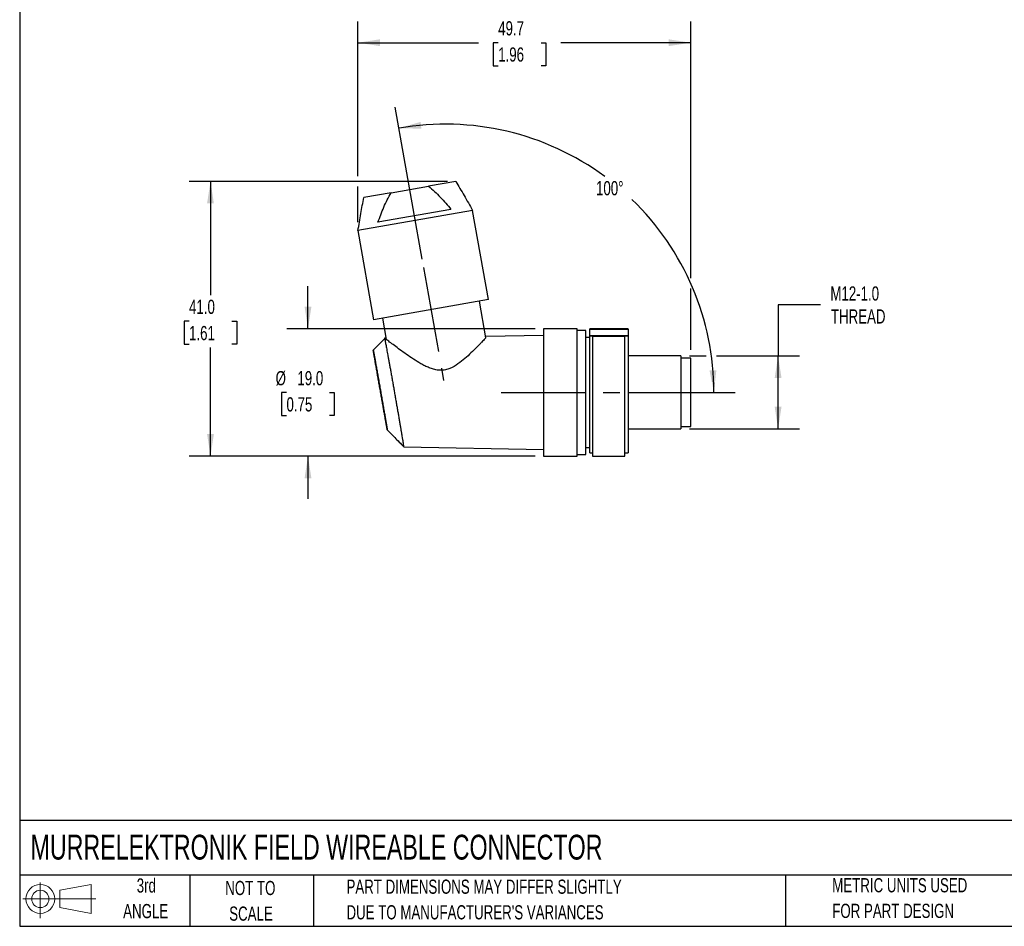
# Model space of a CAD drawing. Header units: millimetres. Extents: x 6 to 273, y 6 to 210.
# Tile 1 of 3: x 6 to 153, y 6 to 142. Entities that reach past the tile are written whole.
import ezdxf

# ---------------------------------------------------------------- set-up
doc = ezdxf.new("R2010")
doc.units = ezdxf.units.MM
doc.linetypes.add('CENTERX2', pattern=[20.32, 12.7, -2.54, 2.54, -2.54])
doc.layers.add('CENTER', color=40, linetype='CENTERX2')
doc.layers.add('SLD-DEFPOINTS', color=7, linetype='Continuous')
doc.layers.add('DIMENSIONS', color=140, linetype='Continuous', lineweight=25)
doc.layers.add('TEXT', color=140, linetype='Continuous', lineweight=25)
doc.styles.add('SLDTEXTSTYLE0', font='TXT', dxfattribs={"width": 0.7})
doc.dimstyles.new('SLDDIMSTYLE0', dxfattribs={"dimtxt": 2.158008, "dimasz": 3.302, "dimexe": 0, "dimexo": 0.0625, "dimgap": 0.539502, "dimtad": 0, "dimtih": 1, "dimtoh": 1, "dimdec": 4, "dimzin": 12, "dimdsep": 46, "dimtxsty": 'SLDTEXTSTYLE0', "dimsah": 1, "dimcen": 0.09, "dimadec": 0, "dimazin": 3, "dimtfac": 1, "dimtdec": 0, "dimtofl": 0, "dimtmove": 0, "dimatfit": 3, "dimfxl": 0, "dimfrac": 2, "dimtolj": 1, "dimtzin": 12, "dimarcsym": 0})
doc.dimstyles.new('SLDDIMSTYLE1', dxfattribs={"dimtxt": 2.158008, "dimasz": 3.302, "dimexe": 0, "dimexo": 0.0625, "dimgap": 0.539502, "dimtad": 0, "dimtih": 1, "dimtoh": 1, "dimrnd": 1e-09, "dimzin": 4, "dimdsep": 46, "dimtxsty": 'SLDTEXTSTYLE0', "dimsah": 1, "dimcen": 0.09, "dimadec": 0, "dimazin": 1, "dimtfac": 1, "dimtofl": 0, "dimtmove": 0, "dimatfit": 3, "dimfxl": 0, "dimfrac": 2, "dimtolj": 1, "dimtzin": 12, "dimarcsym": 0})
doc.dimstyles.new('SLDDIMSTYLE2', dxfattribs={"dimtxt": 2.158008, "dimasz": 3.302, "dimexe": 0, "dimexo": 0.0625, "dimgap": 0.539502, "dimtad": 0, "dimtih": 1, "dimtoh": 1, "dimrnd": 1e-09, "dimzin": 12, "dimdsep": 46, "dimtxsty": 'SLDTEXTSTYLE0', "dimsah": 1, "dimcen": 0.09, "dimadec": 0, "dimazin": 3, "dimtfac": 1, "dimtofl": 0, "dimtmove": 0, "dimatfit": 3, "dimfxl": 0, "dimfrac": 2, "dimtolj": 1, "dimtzin": 12, "dimarcsym": 0})
doc.dimstyles.new('SLDDIMSTYLE3', dxfattribs={"dimtxt": 2.158008, "dimasz": 3.302, "dimexe": 0, "dimexo": 0.0625, "dimgap": 0.539502, "dimtad": 0, "dimtih": 1, "dimtoh": 1, "dimrnd": 1e-09, "dimzin": 4, "dimdsep": 46, "dimtxsty": 'SLDTEXTSTYLE0', "dimsah": 1, "dimcen": 0.09, "dimadec": 0, "dimazin": 1, "dimtfac": 1, "dimtmove": 0, "dimatfit": 0, "dimfxl": 0, "dimfrac": 2, "dimtolj": 1, "dimtzin": 12, "dimarcsym": 0})

# ---------------------------------------------------------------- blocks, each defined once
blk = doc.blocks.new('Block11')
at = {"color": 7, "linetype": 'Continuous', "lineweight": 18}
for p, q in [((2.59, 5.31), (2.59, 0)), ((5.48, 4.17), (10.18, 5.03)), ((10.18, 5.03), (10.18, 0.73)), ((5.48, 1.6), (5.48, 4.17)), ((0, 2.88), (10.87, 2.88)), ((5.48, 1.6), (10.18, 0.73))]:
    blk.add_line(p, q, dxfattribs=at)
for radius in [2.15, 1.29]:
    blk.add_circle((2.59, 2.88), radius, dxfattribs=at)
blk = doc.blocks.new('Block12')
at = {"layer": 'SLD-DEFPOINTS'}
blk.add_blockref('Block11', (0, 0), dxfattribs=at)
blk = doc.blocks.new('_D')
at = {"layer": 'DIMENSIONS'}
for p, q in [((66.4, 105.88), (62.4, 128.56)), ((97.15, 86.01), (113.11, 86.01))]:
    blk.add_line(p, q, dxfattribs=at)
for start, end in [(53.6394, 100), (0, 46.0235)]:
    blk.add_arc((69.91, 86.01), 40.03, start, end, dxfattribs=at)
for points in [[(62.95, 125.44), (66.29, 125.37), (66.16, 126.38)], [(109.94, 86.01), (110.31, 89.33), (109.29, 89.29)]]:
    blk.add_solid(points, dxfattribs=at)
at = {"layer": 'DIMENSIONS', "insert": (92.35, 117.55), "char_height": 2.117, "attachment_point": 1, "style": 'SLDTEXTSTYLE0'}
blk.add_mtext('100°', dxfattribs=at)
blk = doc.blocks.new('_D_1')
at = {"layer": 'DIMENSIONS'}
for p, q in [((70.17, 117.51), (31.65, 117.51)), ((34.82, 117.51), (34.82, 100.55)), ((31.62, 96.63), (30.89, 96.63)), ((30.89, 96.63), (30.89, 93.2)), ((38.03, 96.63), (38.75, 96.63)), ((38.75, 96.63), (38.75, 93.2)), ((30.89, 93.2), (31.62, 93.2)), ((34.82, 76.51), (34.82, 92.72)), ((38.75, 93.2), (38.03, 93.2)), ((83.26, 76.51), (31.65, 76.51))]:
    blk.add_line(p, q, dxfattribs=at)
for points in [[(34.82, 117.51), (34.31, 114.21), (35.33, 114.21)], [(34.82, 76.51), (35.33, 79.82), (34.31, 79.82)]]:
    blk.add_solid(points, dxfattribs=at)
at = {"layer": 'DIMENSIONS', "char_height": 2.117, "attachment_point": 1, "style": 'SLDTEXTSTYLE0'}
for s, insert in [('41.0', (31.62, 99.85)), ('1.61', (31.62, 95.93))]:
    blk.add_mtext(s, dxfattribs=dict(at, insert=insert))
blk = doc.blocks.new('_D_2')
at = {"layer": 'DIMENSIONS'}
for p, q in [((56.82, 118.28), (56.82, 141.38)), ((106.48, 103.05), (106.48, 141.38)), ((56.82, 138.2), (74.82, 138.2)), ((77.75, 138.2), (77.02, 138.2)), ((77.02, 138.2), (77.02, 134.77)), ((84.16, 138.2), (84.88, 138.2)), ((84.88, 138.2), (84.88, 134.77)), ((106.48, 138.2), (87.08, 138.2)), ((77.02, 134.77), (77.75, 134.77)), ((84.88, 134.77), (84.16, 134.77)), ((56.82, 111.43), (56.82, 116.75)), ((106.48, 92.38), (106.48, 101.53))]:
    blk.add_line(p, q, dxfattribs=at)
for points in [[(56.82, 138.2), (60.12, 137.69), (60.12, 138.71)], [(106.48, 138.2), (103.18, 138.71), (103.18, 137.69)]]:
    blk.add_solid(points, dxfattribs=at)
at = {"layer": 'DIMENSIONS', "char_height": 2.117, "attachment_point": 1, "style": 'SLDTEXTSTYLE0'}
for s, insert in [('49.7', (77.75, 141.41)), ('1.96', (77.75, 137.5))]:
    blk.add_mtext(s, dxfattribs=dict(at, insert=insert))
blk = doc.blocks.new('_D_3')
at = {"layer": 'DIMENSIONS'}
for p, q in [((125.87, 99.11), (119.52, 99.11)), ((119.52, 99.11), (119.52, 91.46)), ((106.3, 91.46), (108.8, 91.46)), ((110.33, 91.46), (122.7, 91.46)), ((119.52, 80.56), (119.52, 91.46)), ((106.3, 80.56), (122.7, 80.56))]:
    blk.add_line(p, q, dxfattribs=at)
for points in [[(119.52, 91.46), (119.01, 88.16), (120.03, 88.16)], [(119.52, 80.56), (120.03, 83.87), (119.01, 83.87)]]:
    blk.add_solid(points, dxfattribs=at)
at = {"layer": 'DIMENSIONS', "char_height": 2.117, "attachment_point": 1, "style": 'SLDTEXTSTYLE0'}
for s, insert in [('M12-1.0', (127.32, 101.84)), ('THREAD', (127.4, 98.41))]:
    blk.add_mtext(s, dxfattribs=dict(at, insert=insert))
blk = doc.blocks.new('_D_4')
at = {"layer": 'DIMENSIONS'}
for p, q in [((49.37, 95.51), (49.37, 101.86)), ((83.26, 95.51), (46.2, 95.51)), ((46.16, 85.99), (45.44, 85.99)), ((45.44, 85.99), (45.44, 82.56)), ((52.58, 85.99), (53.3, 85.99)), ((53.3, 85.99), (53.3, 82.56)), ((45.44, 82.56), (46.16, 82.56)), ((53.3, 82.56), (52.58, 82.56)), ((83.26, 76.51), (46.2, 76.51)), ((49.37, 76.51), (49.37, 70.16))]:
    blk.add_line(p, q, dxfattribs=at)
for points in [[(49.37, 95.51), (49.88, 98.82), (48.86, 98.82)], [(49.37, 76.51), (48.86, 73.21), (49.88, 73.21)]]:
    blk.add_solid(points, dxfattribs=at)
at = {"layer": 'DIMENSIONS', "char_height": 2.117, "attachment_point": 1, "style": 'SLDTEXTSTYLE0'}
for s, insert in [('%%c', (44.54, 89.2)), ('19.0', (47.79, 89.2)), ('0.75', (46.16, 85.29))]:
    blk.add_mtext(s, dxfattribs=dict(at, insert=insert))

msp = doc.modelspace()

# ---------------------------------------------------------------- linework, layer by layer
for p, q in [((61.78822, 115.81183), (67.34163, 116.79105)), ((71.43972, 117.51365), (67.34163, 116.79105)), ((61.78822, 115.81183), (57.69013, 115.08923)), ((73.94054, 113.18211), (56.82161, 110.16358)), ((70.70421, 113.32225), (59.81484, 111.40216)), ((76.28479, 99.8872), (73.94054, 113.18211)), ((56.82161, 110.16358), (59.16586, 96.86867)), ((76.28479, 99.8872), (59.16586, 96.86867)), ((75.91852, 94.18141), (74.95381, 99.65252)), ((60.49684, 97.10336), (61.05883, 93.91612)), ((89.52965, 95.51365), (84.52965, 95.51365)), ((84.52965, 95.51365), (84.52965, 86.01365)), ((89.52965, 86.01365), (89.52965, 95.51365)), ((97.12965, 95.51365), (91.43014, 95.51365)), ((91.43014, 95.43345), (91.43014, 95.51365)), ((97.12965, 95.43345), (97.12965, 95.51365)), ((61.02612, 94.10165), (60.80477, 94.09779)), ((84.52965, 94.51191), (75.88684, 94.36105)), ((90.82965, 95.26365), (89.52965, 95.26365)), ((90.82965, 86.01365), (90.82965, 95.26365)), ((91.43014, 94.21365), (90.82965, 94.21365)), ((91.43014, 95.43345), (97.12965, 95.43345)), ((91.43014, 94.43918), (91.43014, 95.43345)), ((97.12965, 94.43918), (91.43014, 94.43918)), ((91.43014, 94.39458), (91.43014, 94.43918)), ((91.82965, 94.39458), (91.43014, 94.39458)), ((91.43014, 77.01365), (91.43014, 94.39458)), ((91.82965, 94.39458), (91.82965, 94.35004)), ((96.62965, 94.35004), (91.82965, 94.35004)), ((91.82965, 94.35004), (91.82965, 76.51365)), ((97.12965, 94.39458), (96.62965, 94.39458)), ((96.62965, 94.39458), (96.62965, 94.35004)), ((96.62965, 76.51365), (96.62965, 94.35004)), ((97.12965, 95.43345), (97.12965, 94.43918)), ((97.12965, 94.43918), (97.12965, 94.39458)), ((97.12965, 94.39458), (97.12965, 77.01365)), ((105.02965, 91.46365), (97.12965, 91.46365)), ((106.47965, 91.11365), (105.02965, 91.11365)), ((106.47965, 86.01365), (106.47965, 91.11365)), ((84.52965, 86.01365), (84.52965, 76.51365)), ((89.52965, 76.51365), (89.52965, 86.01365)), ((90.82965, 76.76365), (90.82965, 86.01365)), ((106.47965, 80.91365), (106.47965, 86.01365)), ((105.02965, 80.91365), (106.47965, 80.91365)), ((61.2125, 80.40581), (61.20524, 80.43899)), ((63.65135, 77.88051), (61.2125, 80.40581)), ((97.12965, 80.56365), (105.02965, 80.56365)), ((63.65082, 77.87984), (84.52965, 77.5154)), ((63.65135, 77.88051), (63.65086, 77.88202)), ((84.52965, 76.51365), (89.52965, 76.51365)), ((89.52965, 76.76365), (90.82965, 76.76365)), ((90.82965, 77.81365), (91.43014, 77.81365)), ((91.43014, 77.01365), (91.82965, 77.01365)), ((91.82965, 76.51365), (96.62965, 76.51365)), ((96.62965, 77.01365), (97.12965, 77.01365))]:
    msp.add_line(p, q)
at = {"flags": 128}
msp.add_lwpolyline([(60.8214, 94.07905), (60.04884, 93.28073), (59.11401, 92.31472)], dxfattribs=at)
for points, knots in [([(67.34163, 116.79105), (67.66326, 116.54212), (67.96747, 116.27632), (68.55529, 115.72475), (68.83869, 115.43876), (69.66791, 114.56049), (70.19326, 113.94836), (70.70421, 113.32225)], [0, 0, 0, 0, 0.25, 0.25, 0.5, 0.5, 1, 1, 1, 1]), ([(71.43972, 117.51365), (71.84516, 116.81142), (72.67875, 115.36759), (73.51237, 113.92372), (73.94054, 113.18211)], [0, 0, 0, 0, 0.486372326, 1, 1, 1, 1]), ([(56.82161, 110.16358), (56.97031, 111.00691), (57.25982, 112.64882), (57.54932, 114.29067), (57.69013, 115.08923)], [0, 0, 0, 0, 0.513627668, 1, 1, 1, 1]), ([(59.81484, 111.40216), (60.08083, 112.16526), (60.36514, 112.92016), (60.84396, 114.02907), (61.01245, 114.39474), (61.37618, 115.1141), (61.57113, 115.46792), (61.78822, 115.81183)], [0, 0, 0, 0, 0.5, 0.5, 0.75, 0.75, 1, 1, 1, 1]), ([(60.80483, 94.09399), (60.80568, 94.09187), (60.80754, 94.0872), (60.82251, 94.01412), (60.84764, 93.88609), (60.88307, 93.70147), (60.92768, 93.46612), (60.9813, 93.18078), (61.04425, 92.84337), (61.11579, 92.45767), (61.19463, 92.03021), (61.28073, 91.56101), (61.3742, 91.04914), (61.47279, 90.50656), (61.5764, 89.93363), (61.68432, 89.33404), (61.79881, 88.69494), (61.91729, 88.03027), (62.03692, 87.35587), (62.15587, 86.68206), (62.27411, 86.00918), (62.39288, 85.33004), (62.51226, 84.64422), (62.63057, 83.96132), (62.74577, 83.29323), (62.85598, 82.651), (62.96171, 82.03217), (63.06309, 81.43596), (63.13491, 81.01166), (63.18752, 80.69992), (63.23744, 80.40363), (63.29113, 80.08382), (63.3349, 79.82221), (63.37701, 79.57003), (63.41073, 79.36743), (63.44708, 79.14834), (63.48163, 78.93963), (63.51691, 78.72548), (63.5439, 78.56069), (63.56178, 78.45122), (63.58483, 78.3095), (63.60664, 78.17424), (63.62787, 78.04068), (63.6465, 77.92117), (63.64956, 77.89553), (63.65135, 77.88051)], [0, 0, 0, 0, 0.02161733, 0.047576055, 0.07428797, 0.10100002, 0.126984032, 0.152968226, 0.179692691, 0.206417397, 0.232663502, 0.258909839, 0.285895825, 0.312882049, 0.338534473, 0.365567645, 0.39260098, 0.420417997, 0.448235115, 0.474664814, 0.501269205, 0.528412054, 0.55555484, 0.58348746, 0.611419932, 0.638531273, 0.665642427, 0.693556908, 0.721471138, 0.728151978, 0.741515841, 0.768261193, 0.781625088, 0.788305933, 0.815051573, 0.821732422, 0.835096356, 0.86184226, 0.87520622, 0.881887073, 0.895251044, 0.921997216, 0.935361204, 0.962107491, 1, 1, 1, 1]), ([(75.91852, 94.18141), (75.82645, 94.08291), (75.701, 93.94906), (75.4686, 93.7035), (75.3837, 93.61412), (75.19926, 93.4211), (75.09933, 93.31705), (74.78372, 92.99093), (74.55105, 92.75347), (74.0426, 92.24747), (73.76531, 91.97744), (73.1794, 91.43111), (72.86947, 91.15293), (72.20402, 90.60274), (71.84673, 90.32867), (71.07897, 89.83834), (70.66042, 89.61791), (69.98854, 89.40782), (69.75296, 89.3575), (69.28135, 89.30944), (69.04596, 89.31094), (68.57591, 89.3592), (68.341, 89.40634), (67.88959, 89.53006), (67.67027, 89.60675), (67.2406, 89.77956), (67.02947, 89.87617), (66.61895, 90.0797), (66.41939, 90.18664), (65.83367, 90.51666), (65.46024, 90.74859), (64.73785, 91.21839), (64.38737, 91.45778), (63.71728, 91.92759), (63.39934, 92.15688), (62.79871, 92.5967), (62.51596, 92.80734), (61.99214, 93.20134), (61.75683, 93.38036), (61.4543, 93.61175), (61.3617, 93.68282), (61.195, 93.81103), (61.1211, 93.86803), (61.05883, 93.91612)], [0, 0, 0, 0, 0.0625, 0.0625, 0.09375, 0.09375, 0.125, 0.125, 0.1875, 0.1875, 0.25, 0.25, 0.3125, 0.3125, 0.375, 0.375, 0.4375, 0.4375, 0.46875, 0.46875, 0.5, 0.5, 0.53125, 0.53125, 0.5625, 0.5625, 0.59375, 0.59375, 0.625, 0.625, 0.6875, 0.6875, 0.75, 0.75, 0.8125, 0.8125, 0.875, 0.875, 0.9375, 0.9375, 0.96875, 0.96875, 1, 1, 1, 1]), ([(61.20173, 80.455), (61.19957, 80.46606), (61.19709, 80.47897), (61.19075, 80.51223), (61.18673, 80.53359), (61.17765, 80.58215), (61.1726, 80.60934), (61.16142, 80.6698), (61.1553, 80.70308), (61.14202, 80.77554), (61.13485, 80.81473), (61.11944, 80.89931), (61.11119, 80.94468), (61.09366, 81.04135), (61.08437, 81.09265), (61.06469, 81.20155), (61.0543, 81.25913), (61.03249, 81.38014), (61.02108, 81.44358), (60.99715, 81.57674), (60.98464, 81.64643), (60.95862, 81.79149), (60.94512, 81.86685), (60.90259, 82.10449), (60.87207, 82.27528), (60.82342, 82.54798), (60.80668, 82.64188), (60.77234, 82.83465), (60.75473, 82.93353), (60.7186, 83.13659), (60.70009, 83.24072), (60.66231, 83.45331), (60.64305, 83.56176), (60.60374, 83.7832), (60.5837, 83.89612), (60.54303, 84.12549), (60.52239, 84.24194), (60.48023, 84.47989), (60.45873, 84.60135), (60.41526, 84.84693), (60.3933, 84.97106), (60.34895, 85.22188), (60.32658, 85.34849), (60.28155, 85.60335), (60.25891, 85.73159), (60.2134, 85.98943), (60.19055, 86.11895), (60.14478, 86.37849), (60.12186, 86.50852), (60.07603, 86.76869), (60.05313, 86.89872), (60.00746, 87.15817), (59.98469, 87.28759), (59.93938, 87.54522), (59.91686, 87.67334), (59.87215, 87.9278), (59.84996, 88.05415), (59.80603, 88.30442), (59.7843, 88.42825), (59.74139, 88.67302), (59.72019, 88.79395), (59.67846, 89.03219), (59.65794, 89.14942), (59.61761, 89.3799), (59.59781, 89.49314), (59.55906, 89.71491), (59.54012, 89.82336), (59.50314, 90.03526), (59.48511, 90.13871), (59.45027, 90.33864), (59.43347, 90.43513), (59.4009, 90.62233), (59.38514, 90.71304), (59.35475, 90.88806), (59.34013, 90.97232), (59.31208, 91.13425), (59.29864, 91.21192), (59.27302, 91.36017), (59.26085, 91.4307), (59.2378, 91.5645), (59.22692, 91.62777), (59.20653, 91.74664), (59.19702, 91.80221), (59.17938, 91.90555), (59.17125, 91.95331), (59.15667, 92.0393), (59.15018, 92.07776), (59.13856, 92.14702), (59.13342, 92.17781), (59.12454, 92.23155), (59.1208, 92.25449), (59.11471, 92.29246), (59.11236, 92.30748), (59.10915, 92.32908), (59.10822, 92.33599), (59.1079, 92.33976), (59.10787, 92.3402), (59.10786, 92.34059), (59.10786, 92.34064), (59.10786, 92.34072), (59.10786, 92.34074), (59.10786, 92.34076)], [0, 0, 0, 0, 0.334055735, 0.334055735, 0.752170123, 0.752170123, 1.170284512, 1.170284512, 1.591518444, 1.591518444, 2.012752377, 2.012752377, 2.436505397, 2.436505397, 2.860258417, 2.860258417, 3.286841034, 3.286841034, 3.713423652, 3.713423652, 4.14296284, 4.14296284, 4.572502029, 4.572502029, 5.449066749, 5.449066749, 5.890150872, 5.890150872, 6.331234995, 6.331234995, 6.774808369, 6.774808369, 7.218381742, 7.218381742, 7.66404358, 7.66404358, 8.109705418, 8.109705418, 8.56247405, 8.56247405, 9.015242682, 9.015242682, 9.469175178, 9.469175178, 9.923107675, 9.923107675, 10.377694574, 10.377694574, 10.832281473, 10.832281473, 11.287035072, 11.287035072, 11.741788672, 11.741788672, 12.19618486, 12.19618486, 12.650581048, 12.650581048, 13.104320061, 13.104320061, 13.558059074, 13.558059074, 14.010839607, 14.010839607, 14.46362014, 14.46362014, 14.915231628, 14.915231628, 15.366843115, 15.366843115, 15.811574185, 15.811574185, 16.256305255, 16.256305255, 16.699773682, 16.699773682, 17.14324211, 17.14324211, 17.58552782, 17.58552782, 18.027813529, 18.027813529, 18.469080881, 18.469080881, 18.910348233, 18.910348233, 19.336347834, 19.336347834, 19.762347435, 19.762347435, 20.187877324, 20.187877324, 20.613407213, 20.613407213, 21.020703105, 21.020703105, 21.089139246, 21.089139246, 21.100641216, 21.100641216, 21.10627718, 21.10627718, 21.10627718, 21.10627718]), ([(59.1147, 92.31081), (59.11596, 92.30461), (59.11973, 92.28622), (59.13197, 92.22167), (59.15097, 92.1197), (59.17556, 91.98586), (59.20526, 91.82294), (59.23999, 91.6313), (59.27294, 91.44866), (59.30876, 91.2496), (59.34741, 91.0344), (59.39802, 90.75183), (59.44351, 90.49731), (59.49129, 90.22962), (59.5413, 89.94911), (59.60453, 89.59387), (59.67066, 89.22181), (59.73935, 88.83491), (59.79842, 88.50173), (59.85863, 88.16188), (59.91989, 87.81581), (59.99469, 87.39284), (60.07038, 86.96436), (60.13389, 86.60453), (60.19744, 86.24415), (60.26096, 85.88368), (60.3367, 85.45345), (60.39908, 85.09873), (60.46064, 84.74842), (60.52129, 84.40297), (60.5922, 83.99868), (60.66085, 83.6068), (60.74892, 83.10335), (60.83109, 82.63266), (60.90573, 82.20402), (60.95768, 81.9051), (61.00535, 81.63009), (61.04852, 81.38037), (61.08698, 81.15718), (61.12053, 80.96159), (61.15863, 80.73819), (61.18621, 80.57411), (61.20792, 80.44142), (61.21068, 80.41996), (61.2125, 80.40585)], [0, 0, 0, 0, 0.012115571, 0.035961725, 0.059807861, 0.083653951, 0.107500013, 0.131346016, 0.15519198, 0.167109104, 0.19095499, 0.214800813, 0.238646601, 0.250563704, 0.274409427, 0.298255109, 0.32210078, 0.345946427, 0.369792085, 0.381709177, 0.40555486, 0.429400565, 0.453246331, 0.477092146, 0.489009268, 0.512855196, 0.536701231, 0.560547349, 0.572464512, 0.596310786, 0.620157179, 0.644003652, 0.667850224, 0.715642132, 0.739488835, 0.763335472, 0.78718202, 0.811028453, 0.834874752, 0.858720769, 0.882566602, 0.930349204, 0.954194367, 1, 1, 1, 1]), ([(105.02965, 91.46365), (105.02965, 91.46365), (105.02965, 91.3218), (105.02965, 90.77579), (105.02965, 90.37184), (105.02965, 89.36293), (105.02965, 88.75837), (105.02965, 87.44018), (105.02965, 86.72705), (105.02965, 85.30025), (105.02965, 84.58713), (105.02965, 83.26893), (105.02965, 82.66437), (105.02965, 81.65547), (105.02965, 81.25152), (105.02965, 80.7055), (105.02965, 80.56365), (105.02965, 80.56365)], [0, 0, 0, 0, 0.125, 0.125, 0.25, 0.25, 0.375, 0.375, 0.5, 0.5, 0.625, 0.625, 0.75, 0.75, 0.875, 0.875, 1, 1, 1, 1]), ([(61.20759, 80.42566), (61.57705, 80.04554), (62.39361, 79.20543), (63.21011, 78.36536), (63.65717, 77.90539)], [0, 0, 0, 0, 0.452465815, 1, 1, 1, 1])]:
    msp.add_open_spline(points, degree=3, knots=knots)
msp.add_open_spline([(61.2125, 80.40581), (61.2125, 80.40582), (61.2125, 80.40583), (61.2125, 80.40585)], degree=3)
at = {"layer": 'CENTER'}
for p, q in [((66.62266, 104.63147), (69.59134, 87.79523)), ((78.17965, 86.01365), (95.87965, 86.01365))]:
    msp.add_line(p, q, dxfattribs=at)
at = {"layer": 'TEXT'}
for p, q in [((6.35, 209.55), (6.35, 6.35)), ((273.05, 22.12611), (6.35, 22.12611)), ((273.05, 13.97), (6.35, 13.97)), ((31.75, 13.97), (31.75, 6.35)), ((50.21163, 13.97), (50.21163, 6.35)), ((120.64648, 13.97), (120.64648, 6.35)), ((6.35, 6.35), (273.05, 6.35))]:
    msp.add_line(p, q, dxfattribs=at)

# ---------------------------------------------------------------- block references
at = {"layer": 'SLD-DEFPOINTS'}
msp.add_blockref('Block12', (6.83794, 7.55386), dxfattribs=at)

# ---------------------------------------------------------------- texts
at = {"layer": 'TEXT', "style": 'SLDTEXTSTYLE0'}
for s, insert, char_height, attachment_point in [('MURRELEKTRONIK FIELD WIREABLE CONNECTOR', (7.96573, 20.0148), 3.7041667, 1), ('3rd', (25.24663, 13.50055), 2.116667, 2), ('PART DIMENSIONS MAY DIFFER SLIGHTLY', (55.11928, 13.32095), 2.1166667, 1), ('METRIC UNITS USED', (127.60433, 13.53606), 2.1166667, 1), ('NOT TO', (40.76831, 13.12598), 2.116667, 2), ('ANGLE', (25.14913, 9.67833), 2.116667, 2), ('SCALE', (40.86459, 9.30376), 2.116667, 2), ("DUE TO MANUFACTURER'S VARIANCES", (55.11928, 9.49873), 2.1166667, 1), ('FOR PART DESIGN', (127.60433, 9.71384), 2.1166667, 1)]:
    msp.add_mtext(s, dxfattribs=dict(at, insert=insert, char_height=char_height, attachment_point=attachment_point))

# ---------------------------------------------------------------- dimensions: what is measured, and where the dimension line sits
at = {"layer": 'DIMENSIONS'}
dim = msp.add_linear_dim(base=(56.82161, 138.20181), p1=(106.47965, 91.11365), p2=(56.82161, 110.16358), dimstyle='SLDDIMSTYLE2', dxfattribs=at)
dim.commit()
dim.dimension.update_dxf_attribs({"geometry": '_D_2', "text_midpoint": (80.95287, 138.20181), "dimtype": 160})
dim = msp.add_angular_dim_2l(base=(106.75149, 101.66276), line1=((66.62266, 104.63147), (69.59134, 87.79523)), line2=((78.17965, 86.01365), (95.87965, 86.01365)), dimstyle='SLDDIMSTYLE0', dxfattribs=at)
dim.commit()
dim.dimension.update_dxf_attribs({"geometry": '_D', "text_midpoint": (95.80716, 116.5362), "dimtype": 162})
dim = msp.add_linear_dim(base=(34.82161, 76.51365), p1=(71.43972, 117.51365), p2=(84.52965, 76.51365), angle=90, dimstyle='SLDDIMSTYLE1', dxfattribs=at)
dim.commit()
dim.dimension.update_dxf_attribs({"geometry": '_D_1', "text_midpoint": (34.82161, 96.63356), "dimtype": 160})
for base, p1, p2, text, dimstyle, picture, middle in [((49.37102, 95.51365), (84.52965, 76.51365), (84.52965, 95.51365), '%%c<>', 'SLDDIMSTYLE3', '_D_4', (49.37102, 85.99108)), ((119.52122, 91.46365), (105.02965, 80.56365), (105.02965, 91.46365), 'M12-1.0\\PTHREAD', 'SLDDIMSTYLE2', '_D_3', (119.52122, 99.1067))]:
    dim = msp.add_linear_dim(base=base, p1=p1, p2=p2, angle=90, text=text, dimstyle=dimstyle, dxfattribs=at)
    dim.commit()
    dim.dimension.update_dxf_attribs({"geometry": picture, "text_midpoint": middle, "dimtype": 160})

doc.saveas('drawing.dxf')
